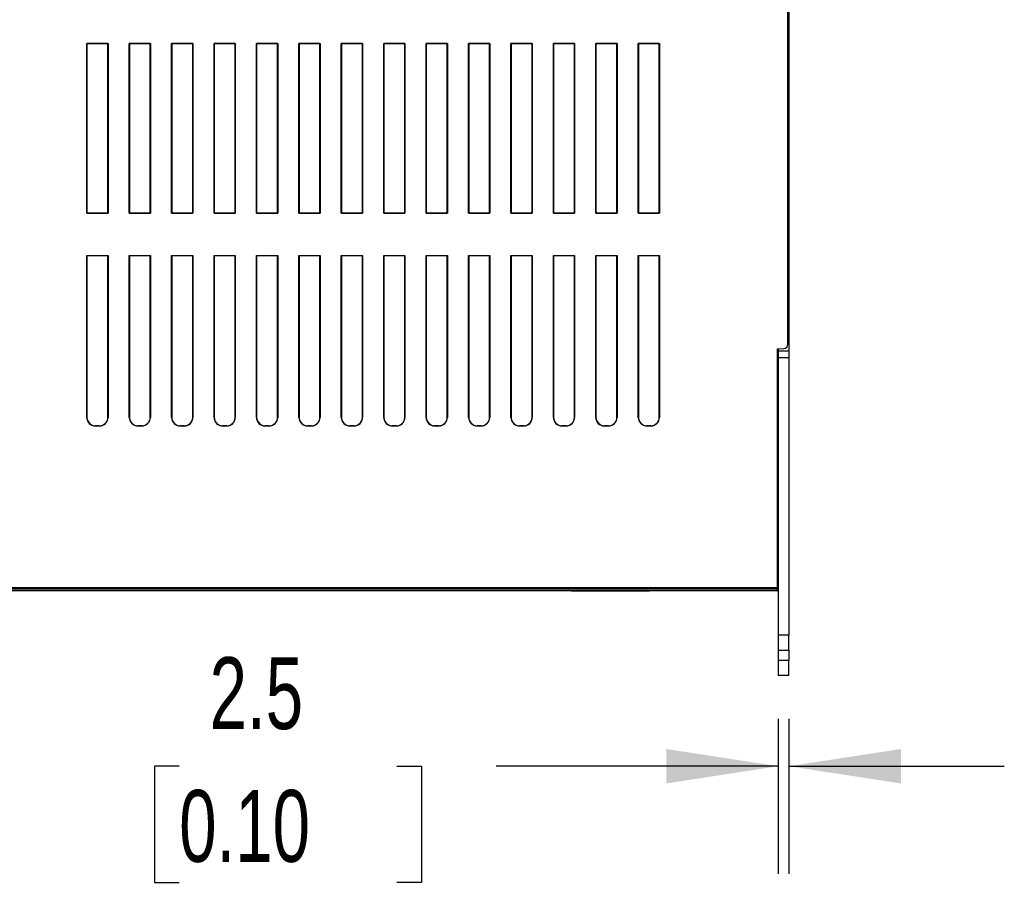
# Model space of a CAD drawing. Header units: millimetres. Extents: x 0 to 2235, y 0 to 1727.
# Tile 23 of 37: x 1511 to 1743, y 350 to 554. Entities that reach past the tile are written whole.
import ezdxf

# ---------------------------------------------------------------- set-up
doc = ezdxf.new("R2010")
doc.units = ezdxf.units.MM
doc.header["$LTSCALE"] = 8
doc.layers.add('DIMENSIONS', color=140, linetype='Continuous', lineweight=25)
doc.styles.add('SLDTEXTSTYLE0', font='TXT', dxfattribs={"width": 0.7})
doc.dimstyles.new('SLDDIMSTYLE4', dxfattribs={"dimtxt": 17.264063, "dimasz": 26.416, "dimexe": 0, "dimexo": 0.0625, "dimgap": 4.316016, "dimtad": 0, "dimtih": 1, "dimtoh": 1, "dimrnd": 1e-09, "dimzin": 12, "dimdsep": 46, "dimtxsty": 'SLDTEXTSTYLE0', "dimsah": 1, "dimcen": 0.09, "dimadec": 0, "dimazin": 3, "dimtfac": 1, "dimtmove": 0, "dimatfit": 0, "dimfxl": 0, "dimfrac": 2, "dimtolj": 1, "dimtzin": 12, "dimarcsym": 0})

# ---------------------------------------------------------------- blocks, each defined once
blk = doc.blocks.new('_D_10')
at = {"layer": 'DIMENSIONS'}
for p, q in [((1689.63, 389.46), (1689.63, 352.86)), ((1692.13, 389.46), (1692.13, 352.86)), ((1548.41, 378.26), (1542.61, 378.26)), ((1542.61, 378.26), (1542.61, 350.82)), ((1599.71, 378.26), (1605.51, 378.26)), ((1605.51, 378.26), (1605.51, 350.82)), ((1689.63, 378.26), (1623.11, 378.26)), ((1692.13, 378.26), (1742.93, 378.26)), ((1542.61, 350.82), (1548.41, 350.82)), ((1605.51, 350.82), (1599.71, 350.82))]:
    blk.add_line(p, q, dxfattribs=at)
for points in [[(1689.63, 378.26), (1663.22, 382.32), (1663.22, 374.2)], [(1692.13, 378.26), (1718.55, 374.2), (1718.55, 382.32)]]:
    blk.add_solid(points, dxfattribs=at)
at = {"layer": 'DIMENSIONS', "char_height": 16.933, "attachment_point": 1, "style": 'SLDTEXTSTYLE0'}
for s, insert in [('2.5', (1555.59, 403.95)), ('0.10', (1548.41, 372.65))]:
    blk.add_mtext(s, dxfattribs=dict(at, insert=insert))

msp = doc.modelspace()

# ---------------------------------------------------------------- linework, layer by layer
for p, q in [((1691.935, 477.703), (1691.935, 711.543)), ((1692.135, 710.623), (1692.135, 487.123)), ((1526.635, 548.623), (1531.635, 548.623)), ((1526.635, 508.623), (1526.635, 548.623)), ((1526.669, 548.589), (1526.635, 548.623)), ((1531.601, 548.589), (1526.669, 548.589)), ((1526.669, 548.589), (1526.669, 508.657)), ((1531.601, 548.589), (1531.635, 548.623)), ((1531.601, 508.657), (1531.601, 548.589)), ((1531.635, 548.623), (1531.635, 508.623)), ((1536.635, 548.623), (1541.635, 548.623)), ((1536.635, 508.623), (1536.635, 548.623)), ((1536.669, 548.589), (1536.635, 548.623)), ((1541.601, 548.589), (1536.669, 548.589)), ((1536.669, 548.589), (1536.669, 508.657)), ((1541.601, 548.589), (1541.635, 548.623)), ((1541.601, 508.657), (1541.601, 548.589)), ((1541.635, 548.623), (1541.635, 508.623)), ((1546.635, 548.623), (1551.635, 548.623)), ((1546.635, 508.623), (1546.635, 548.623)), ((1546.669, 548.589), (1546.635, 548.623)), ((1551.601, 548.589), (1546.669, 548.589)), ((1546.669, 548.589), (1546.669, 508.657)), ((1551.601, 548.589), (1551.635, 548.623)), ((1551.601, 508.657), (1551.601, 548.589)), ((1551.635, 548.623), (1551.635, 508.623)), ((1556.635, 548.623), (1561.635, 548.623)), ((1556.635, 508.623), (1556.635, 548.623)), ((1556.669, 548.589), (1556.635, 548.623)), ((1561.601, 548.589), (1556.669, 548.589)), ((1556.669, 548.589), (1556.669, 508.657)), ((1561.601, 548.589), (1561.635, 548.623)), ((1561.601, 508.657), (1561.601, 548.589)), ((1561.635, 548.623), (1561.635, 508.623)), ((1566.635, 548.623), (1571.635, 548.623)), ((1566.635, 508.623), (1566.635, 548.623)), ((1566.669, 548.589), (1566.635, 548.623)), ((1571.601, 548.589), (1566.669, 548.589)), ((1566.669, 548.589), (1566.669, 508.657)), ((1571.601, 548.589), (1571.635, 548.623)), ((1571.601, 508.657), (1571.601, 548.589)), ((1571.635, 548.623), (1571.635, 508.623)), ((1576.635, 548.623), (1581.635, 548.623)), ((1576.635, 508.623), (1576.635, 548.623)), ((1576.669, 548.589), (1576.635, 548.623)), ((1581.601, 548.589), (1576.669, 548.589)), ((1576.669, 548.589), (1576.669, 508.657)), ((1581.601, 548.589), (1581.635, 548.623)), ((1581.601, 508.657), (1581.601, 548.589)), ((1581.635, 548.623), (1581.635, 508.623)), ((1586.635, 508.623), (1586.635, 548.623)), ((1586.635, 548.623), (1591.635, 548.623)), ((1586.669, 548.589), (1586.635, 548.623)), ((1591.601, 548.589), (1586.669, 548.589)), ((1586.669, 548.589), (1586.669, 508.657)), ((1591.601, 548.589), (1591.635, 548.623)), ((1591.601, 508.657), (1591.601, 548.589)), ((1591.635, 548.623), (1591.635, 508.623)), ((1596.635, 508.623), (1596.635, 548.623)), ((1596.635, 548.623), (1601.635, 548.623)), ((1596.669, 548.589), (1596.635, 548.623)), ((1601.601, 548.589), (1596.669, 548.589)), ((1596.669, 548.589), (1596.669, 508.657)), ((1601.601, 548.589), (1601.635, 548.623)), ((1601.601, 508.657), (1601.601, 548.589)), ((1601.635, 548.623), (1601.635, 508.623)), ((1606.635, 508.623), (1606.635, 548.623)), ((1606.635, 548.623), (1611.635, 548.623)), ((1606.669, 548.589), (1606.635, 548.623)), ((1611.601, 548.589), (1606.669, 548.589)), ((1606.669, 548.589), (1606.669, 508.657)), ((1611.601, 548.589), (1611.635, 548.623)), ((1611.601, 508.657), (1611.601, 548.589)), ((1611.635, 548.623), (1611.635, 508.623)), ((1616.635, 508.623), (1616.635, 548.623)), ((1616.635, 548.623), (1621.635, 548.623)), ((1616.669, 548.589), (1616.635, 548.623)), ((1621.601, 548.589), (1616.669, 548.589)), ((1616.669, 548.589), (1616.669, 508.657)), ((1621.601, 548.589), (1621.635, 548.623)), ((1621.601, 508.657), (1621.601, 548.589)), ((1621.635, 548.623), (1621.635, 508.623)), ((1626.635, 508.623), (1626.635, 548.623)), ((1626.635, 548.623), (1631.635, 548.623)), ((1626.669, 548.589), (1626.635, 548.623)), ((1631.601, 548.589), (1626.669, 548.589)), ((1626.669, 548.589), (1626.669, 508.657)), ((1631.601, 548.589), (1631.635, 548.623)), ((1631.601, 508.657), (1631.601, 548.589)), ((1631.635, 548.623), (1631.635, 508.623)), ((1636.635, 508.623), (1636.635, 548.623)), ((1636.635, 548.623), (1641.635, 548.623)), ((1636.669, 548.589), (1636.635, 548.623)), ((1641.601, 548.589), (1636.669, 548.589)), ((1636.669, 548.589), (1636.669, 508.657)), ((1641.601, 548.589), (1641.635, 548.623)), ((1641.601, 508.657), (1641.601, 548.589)), ((1641.635, 548.623), (1641.635, 508.623)), ((1646.635, 508.623), (1646.635, 548.623)), ((1646.635, 548.623), (1651.635, 548.623)), ((1646.669, 548.589), (1646.635, 548.623)), ((1651.601, 548.589), (1646.669, 548.589)), ((1646.669, 548.589), (1646.669, 508.657)), ((1651.601, 548.589), (1651.635, 548.623)), ((1651.601, 508.657), (1651.601, 548.589)), ((1651.635, 548.623), (1651.635, 508.623)), ((1656.635, 508.623), (1656.635, 548.623)), ((1656.635, 548.623), (1661.635, 548.623)), ((1656.669, 548.589), (1656.635, 548.623)), ((1661.601, 548.589), (1656.669, 548.589)), ((1656.669, 548.589), (1656.669, 508.657)), ((1661.601, 548.589), (1661.635, 548.623)), ((1661.601, 508.657), (1661.601, 548.589)), ((1661.635, 548.623), (1661.635, 508.623)), ((1526.635, 508.623), (1526.669, 508.657)), ((1531.635, 508.623), (1526.635, 508.623)), ((1526.669, 508.657), (1531.601, 508.657)), ((1531.601, 508.657), (1531.635, 508.623)), ((1536.635, 508.623), (1536.669, 508.657)), ((1541.635, 508.623), (1536.635, 508.623)), ((1536.669, 508.657), (1541.601, 508.657)), ((1541.601, 508.657), (1541.635, 508.623)), ((1546.635, 508.623), (1546.669, 508.657)), ((1551.635, 508.623), (1546.635, 508.623)), ((1546.669, 508.657), (1551.601, 508.657)), ((1551.601, 508.657), (1551.635, 508.623)), ((1556.635, 508.623), (1556.669, 508.657)), ((1561.635, 508.623), (1556.635, 508.623)), ((1556.669, 508.657), (1561.601, 508.657)), ((1561.601, 508.657), (1561.635, 508.623)), ((1566.635, 508.623), (1566.669, 508.657)), ((1571.635, 508.623), (1566.635, 508.623)), ((1566.669, 508.657), (1571.601, 508.657)), ((1571.601, 508.657), (1571.635, 508.623)), ((1576.635, 508.623), (1576.669, 508.657)), ((1581.635, 508.623), (1576.635, 508.623)), ((1576.669, 508.657), (1581.601, 508.657)), ((1581.601, 508.657), (1581.635, 508.623)), ((1586.669, 508.657), (1586.635, 508.623)), ((1591.635, 508.623), (1586.635, 508.623)), ((1586.669, 508.657), (1591.601, 508.657)), ((1591.635, 508.623), (1591.601, 508.657)), ((1596.669, 508.657), (1596.635, 508.623)), ((1601.635, 508.623), (1596.635, 508.623)), ((1596.669, 508.657), (1601.601, 508.657)), ((1601.635, 508.623), (1601.601, 508.657)), ((1606.669, 508.657), (1606.635, 508.623)), ((1611.635, 508.623), (1606.635, 508.623)), ((1606.669, 508.657), (1611.601, 508.657)), ((1611.635, 508.623), (1611.601, 508.657)), ((1616.669, 508.657), (1616.635, 508.623)), ((1621.635, 508.623), (1616.635, 508.623)), ((1616.669, 508.657), (1621.601, 508.657)), ((1621.635, 508.623), (1621.601, 508.657)), ((1626.669, 508.657), (1626.635, 508.623)), ((1631.635, 508.623), (1626.635, 508.623)), ((1626.669, 508.657), (1631.601, 508.657)), ((1631.635, 508.623), (1631.601, 508.657)), ((1636.669, 508.657), (1636.635, 508.623)), ((1641.635, 508.623), (1636.635, 508.623)), ((1636.669, 508.657), (1641.601, 508.657)), ((1641.635, 508.623), (1641.601, 508.657)), ((1646.669, 508.657), (1646.635, 508.623)), ((1651.635, 508.623), (1646.635, 508.623)), ((1646.669, 508.657), (1651.601, 508.657)), ((1651.635, 508.623), (1651.601, 508.657)), ((1656.669, 508.657), (1656.635, 508.623)), ((1661.635, 508.623), (1656.635, 508.623)), ((1656.669, 508.657), (1661.601, 508.657)), ((1661.635, 508.623), (1661.601, 508.657)), ((1526.635, 498.623), (1531.635, 498.623)), ((1526.635, 460.494), (1526.635, 498.623)), ((1526.669, 498.589), (1526.635, 498.623)), ((1526.669, 498.589), (1526.669, 460.494)), ((1531.601, 498.589), (1526.669, 498.589)), ((1531.635, 498.623), (1531.601, 498.589)), ((1531.601, 460.494), (1531.601, 498.589)), ((1531.635, 498.623), (1531.635, 460.494)), ((1536.635, 498.623), (1541.635, 498.623)), ((1536.635, 460.494), (1536.635, 498.623)), ((1536.669, 498.589), (1536.635, 498.623)), ((1536.669, 498.589), (1536.669, 460.494)), ((1541.601, 498.589), (1536.669, 498.589)), ((1541.635, 498.623), (1541.601, 498.589)), ((1541.601, 460.494), (1541.601, 498.589)), ((1541.635, 498.623), (1541.635, 460.494)), ((1546.635, 498.623), (1551.635, 498.623)), ((1546.635, 460.494), (1546.635, 498.623)), ((1546.669, 498.589), (1546.635, 498.623)), ((1546.669, 498.589), (1546.669, 460.494)), ((1551.601, 498.589), (1546.669, 498.589)), ((1551.635, 498.623), (1551.601, 498.589)), ((1551.601, 460.494), (1551.601, 498.589)), ((1551.635, 498.623), (1551.635, 460.494)), ((1556.635, 498.623), (1561.635, 498.623)), ((1556.635, 460.494), (1556.635, 498.623)), ((1556.669, 498.589), (1556.635, 498.623)), ((1556.669, 498.589), (1556.669, 460.494)), ((1561.601, 498.589), (1556.669, 498.589)), ((1561.635, 498.623), (1561.601, 498.589)), ((1561.601, 460.494), (1561.601, 498.589)), ((1561.635, 498.623), (1561.635, 460.494)), ((1566.635, 498.623), (1571.635, 498.623)), ((1566.635, 460.494), (1566.635, 498.623)), ((1566.669, 498.589), (1566.635, 498.623)), ((1571.601, 498.589), (1566.669, 498.589)), ((1566.669, 498.589), (1566.669, 460.494)), ((1571.635, 498.623), (1571.601, 498.589)), ((1571.601, 460.494), (1571.601, 498.589)), ((1571.635, 498.623), (1571.635, 460.494)), ((1576.635, 498.623), (1581.635, 498.623)), ((1576.635, 460.494), (1576.635, 498.623)), ((1576.669, 498.589), (1576.635, 498.623)), ((1581.601, 498.589), (1576.669, 498.589)), ((1576.669, 498.589), (1576.669, 460.494)), ((1581.635, 498.623), (1581.601, 498.589)), ((1581.601, 460.494), (1581.601, 498.589)), ((1581.635, 498.623), (1581.635, 460.494)), ((1586.635, 498.623), (1591.635, 498.623)), ((1586.635, 460.494), (1586.635, 498.623)), ((1586.635, 498.623), (1586.669, 498.589)), ((1591.601, 498.589), (1586.669, 498.589)), ((1586.669, 498.589), (1586.669, 460.494)), ((1591.601, 498.589), (1591.635, 498.623)), ((1591.601, 460.494), (1591.601, 498.589)), ((1591.635, 498.623), (1591.635, 460.494)), ((1596.635, 498.623), (1601.635, 498.623)), ((1596.635, 460.494), (1596.635, 498.623)), ((1596.635, 498.623), (1596.669, 498.589)), ((1596.669, 498.589), (1596.669, 460.494)), ((1601.601, 498.589), (1596.669, 498.589)), ((1601.601, 498.589), (1601.635, 498.623)), ((1601.601, 460.494), (1601.601, 498.589)), ((1601.635, 498.623), (1601.635, 460.494)), ((1606.635, 498.623), (1611.635, 498.623)), ((1606.635, 460.494), (1606.635, 498.623)), ((1606.635, 498.623), (1606.669, 498.589)), ((1611.601, 498.589), (1606.669, 498.589)), ((1606.669, 498.589), (1606.669, 460.494)), ((1611.601, 498.589), (1611.635, 498.623)), ((1611.601, 460.494), (1611.601, 498.589)), ((1611.635, 498.623), (1611.635, 460.494)), ((1616.635, 498.623), (1621.635, 498.623)), ((1616.635, 460.494), (1616.635, 498.623)), ((1616.635, 498.623), (1616.669, 498.589)), ((1621.601, 498.589), (1616.669, 498.589)), ((1616.669, 498.589), (1616.669, 460.494)), ((1621.601, 498.589), (1621.635, 498.623)), ((1621.601, 460.494), (1621.601, 498.589)), ((1621.635, 498.623), (1621.635, 460.494)), ((1626.635, 498.623), (1631.635, 498.623)), ((1626.635, 460.494), (1626.635, 498.623)), ((1626.635, 498.623), (1626.669, 498.589)), ((1631.601, 498.589), (1626.669, 498.589)), ((1626.669, 498.589), (1626.669, 460.494)), ((1631.601, 498.589), (1631.635, 498.623)), ((1631.601, 460.494), (1631.601, 498.589)), ((1631.635, 498.623), (1631.635, 460.494)), ((1636.635, 498.623), (1641.635, 498.623)), ((1636.635, 460.494), (1636.635, 498.623)), ((1636.635, 498.623), (1636.669, 498.589)), ((1641.601, 498.589), (1636.669, 498.589)), ((1636.669, 498.589), (1636.669, 460.494)), ((1641.601, 498.589), (1641.635, 498.623)), ((1641.601, 460.494), (1641.601, 498.589)), ((1641.635, 498.623), (1641.635, 460.494)), ((1646.635, 498.623), (1651.635, 498.623)), ((1646.635, 460.494), (1646.635, 498.623)), ((1646.635, 498.623), (1646.669, 498.589)), ((1646.669, 498.589), (1646.669, 460.494)), ((1651.601, 498.589), (1646.669, 498.589)), ((1651.601, 498.589), (1651.635, 498.623)), ((1651.601, 460.494), (1651.601, 498.589)), ((1651.635, 498.623), (1651.635, 460.494)), ((1656.635, 498.623), (1661.635, 498.623)), ((1656.635, 460.494), (1656.635, 498.623)), ((1656.669, 498.589), (1656.635, 498.623)), ((1656.669, 498.589), (1656.669, 460.494)), ((1661.601, 498.589), (1656.669, 498.589)), ((1661.601, 498.589), (1661.635, 498.623)), ((1661.601, 460.494), (1661.601, 498.589)), ((1661.635, 498.623), (1661.635, 460.494)), ((1691.935, 487.123), (1692.135, 487.123)), ((1692.135, 487.123), (1692.135, 476.123)), ((1689.435, 420.357), (1689.436, 476.624)), ((1689.436, 476.624), (1690.987, 476.704)), ((1689.635, 476.634), (1689.635, 475.227)), ((1692.135, 476.123), (1689.635, 476.123)), ((1692.135, 476.123), (1692.135, 474.623)), ((1689.635, 474.623), (1692.135, 474.623)), ((1689.635, 474.623), (1689.635, 409.143)), ((1692.135, 474.623), (1692.135, 409.143)), ((1526.669, 460.494), (1526.635, 460.494)), ((1531.601, 460.494), (1531.635, 460.494)), ((1536.669, 460.494), (1536.635, 460.494)), ((1541.601, 460.494), (1541.635, 460.494)), ((1546.669, 460.494), (1546.635, 460.494)), ((1551.601, 460.494), (1551.635, 460.494)), ((1556.669, 460.494), (1556.635, 460.494)), ((1561.601, 460.494), (1561.635, 460.494)), ((1566.669, 460.494), (1566.635, 460.494)), ((1571.601, 460.494), (1571.635, 460.494)), ((1576.669, 460.494), (1576.635, 460.494)), ((1581.601, 460.494), (1581.635, 460.494)), ((1586.669, 460.494), (1586.635, 460.494)), ((1591.601, 460.494), (1591.635, 460.494)), ((1596.669, 460.494), (1596.635, 460.494)), ((1601.601, 460.494), (1601.635, 460.494)), ((1606.669, 460.494), (1606.635, 460.494)), ((1611.601, 460.494), (1611.635, 460.494)), ((1616.669, 460.494), (1616.635, 460.494)), ((1621.601, 460.494), (1621.635, 460.494)), ((1626.669, 460.494), (1626.635, 460.494)), ((1631.601, 460.494), (1631.635, 460.494)), ((1636.669, 460.494), (1636.635, 460.494)), ((1641.601, 460.494), (1641.635, 460.494)), ((1646.669, 460.494), (1646.635, 460.494)), ((1651.601, 460.494), (1651.635, 460.494)), ((1656.669, 460.494), (1656.635, 460.494)), ((1661.601, 460.494), (1661.635, 460.494)), ((1528.635, 458.528), (1528.635, 458.494)), ((1528.635, 458.528), (1529.635, 458.528)), ((1529.635, 458.494), (1528.635, 458.494)), ((1529.635, 458.528), (1529.635, 458.494)), ((1538.635, 458.528), (1538.635, 458.494)), ((1538.635, 458.528), (1539.635, 458.528)), ((1539.635, 458.494), (1538.635, 458.494)), ((1539.635, 458.528), (1539.635, 458.494)), ((1548.635, 458.528), (1548.635, 458.494)), ((1548.635, 458.528), (1549.635, 458.528)), ((1549.635, 458.494), (1548.635, 458.494)), ((1549.635, 458.528), (1549.635, 458.494)), ((1558.635, 458.528), (1558.635, 458.494)), ((1558.635, 458.528), (1559.635, 458.528)), ((1559.635, 458.494), (1558.635, 458.494)), ((1559.635, 458.528), (1559.635, 458.494)), ((1568.635, 458.528), (1568.635, 458.494)), ((1568.635, 458.528), (1569.635, 458.528)), ((1569.635, 458.494), (1568.635, 458.494)), ((1569.635, 458.528), (1569.635, 458.494)), ((1578.635, 458.528), (1578.635, 458.494)), ((1578.635, 458.528), (1579.635, 458.528)), ((1579.635, 458.494), (1578.635, 458.494)), ((1579.635, 458.528), (1579.635, 458.494)), ((1588.635, 458.528), (1588.635, 458.494)), ((1588.635, 458.528), (1589.635, 458.528)), ((1589.635, 458.494), (1588.635, 458.494)), ((1589.635, 458.528), (1589.635, 458.494)), ((1598.635, 458.528), (1598.635, 458.494)), ((1598.635, 458.528), (1599.635, 458.528)), ((1599.635, 458.494), (1598.635, 458.494)), ((1599.635, 458.528), (1599.635, 458.494)), ((1608.635, 458.528), (1608.635, 458.494)), ((1608.635, 458.528), (1609.635, 458.528)), ((1609.635, 458.494), (1608.635, 458.494)), ((1609.635, 458.528), (1609.635, 458.494)), ((1618.635, 458.528), (1618.635, 458.494)), ((1618.635, 458.528), (1619.635, 458.528)), ((1619.635, 458.494), (1618.635, 458.494)), ((1619.635, 458.528), (1619.635, 458.494)), ((1628.635, 458.528), (1628.635, 458.494)), ((1628.635, 458.528), (1629.635, 458.528)), ((1629.635, 458.494), (1628.635, 458.494)), ((1629.635, 458.528), (1629.635, 458.494)), ((1638.635, 458.528), (1638.635, 458.494)), ((1638.635, 458.528), (1639.635, 458.528)), ((1639.635, 458.494), (1638.635, 458.494)), ((1639.635, 458.528), (1639.635, 458.494)), ((1648.635, 458.528), (1648.635, 458.494)), ((1648.635, 458.528), (1649.635, 458.528)), ((1649.635, 458.494), (1648.635, 458.494)), ((1649.635, 458.528), (1649.635, 458.494)), ((1658.635, 458.494), (1658.635, 458.528)), ((1658.635, 458.528), (1659.635, 458.528)), ((1659.635, 458.494), (1658.635, 458.494)), ((1659.635, 458.528), (1659.635, 458.494)), ((1413.79, 420.357), (1689.435, 420.357)), ((1689.435, 420.068), (1689.435, 420.357)), ((1689.435, 420.357), (1689.635, 420.357)), ((1413.79, 420.066), (1689.435, 420.068)), ((1689.435, 419.623), (1413.79, 419.623)), ((1564.724, 419.623), (1564.774, 419.623)), ((1640.916, 419.623), (1640.974, 419.623)), ((1640.974, 419.623), (1659.254, 419.623)), ((1689.435, 419.623), (1689.435, 420.068)), ((1689.435, 419.623), (1689.635, 419.634)), ((1692.135, 409.143), (1689.635, 409.143)), ((1689.635, 409.143), (1689.635, 405.623)), ((1692.135, 405.623), (1692.135, 409.143)), ((1689.635, 405.623), (1692.135, 405.623)), ((1689.635, 405.623), (1689.635, 403.143)), ((1692.135, 405.623), (1692.135, 403.143)), ((1692.135, 403.143), (1689.635, 403.143)), ((1689.635, 403.143), (1689.635, 399.623)), ((1692.135, 399.623), (1692.135, 403.143)), ((1692.135, 399.623), (1689.635, 399.623))]:
    msp.add_line(p, q)
at = {"flags": 128}
msp.add_lwpolyline([(1689.635, 475.227), (1689.635, 475.155), (1689.635, 475.082), (1689.635, 475.007), (1689.635, 474.932), (1689.635, 474.855), (1689.635, 474.778), (1689.635, 474.701), (1689.635, 474.623)], dxfattribs=at)
for centre, radius, start, end in [((1690.935, 477.703), 1, 272.93901, 0.00003), ((1528.635, 460.494), 2, 180.00003, 270), ((1528.635, 460.494), 1.966, 180.00004, 270.00236), ((1529.635, 460.494), 2, 270, 0), ((1529.635, 460.494), 1.966, 270.00238, 0.00002), ((1538.635, 460.494), 2, 180.00003, 270), ((1538.635, 460.494), 1.966, 180.00004, 270.00238), ((1539.635, 460.494), 2, 270, 0), ((1539.635, 460.494), 1.966, 270.0024, 0.00002), ((1548.635, 460.494), 2, 180.00003, 270), ((1548.635, 460.494), 1.966, 180.00004, 270.0024), ((1549.635, 460.494), 2, 270, 0), ((1549.635, 460.494), 1.966, 270.00242, 0), ((1558.635, 460.494), 2, 180.00003, 270), ((1558.635, 460.494), 1.966, 180.00015, 270.00243), ((1559.635, 460.494), 2, 270, 0), ((1559.635, 460.494), 1.966, 270.00245, 0.00001), ((1568.635, 460.494), 2, 180.00003, 270), ((1568.635, 460.494), 1.966, 180.00016, 270.00245), ((1569.635, 460.494), 2, 270, 0), ((1569.635, 460.494), 1.966, 270.00247, 0.00001), ((1578.635, 460.494), 2, 180.00003, 270), ((1578.635, 460.494), 1.966, 180.0001, 270.00248), ((1579.635, 460.494), 2, 270, 0), ((1579.635, 460.494), 1.966, 270.0025, 0.00002), ((1588.635, 460.494), 2, 180, 270), ((1588.635, 460.494), 1.966, 179.99998, 270.00175), ((1589.635, 460.494), 2, 270, 0), ((1589.635, 460.494), 1.966, 270.00122, 0), ((1598.635, 460.494), 2, 180, 270), ((1598.635, 460.494), 1.966, 180, 270.00176), ((1599.635, 460.494), 2, 270, 0), ((1599.635, 460.494), 1.966, 270.00178, 0), ((1608.635, 460.494), 2, 180, 270), ((1608.635, 460.494), 1.966, 179.99998, 270.00177), ((1609.635, 460.494), 2, 270, 0), ((1609.635, 460.494), 1.966, 270.00126, 0), ((1618.635, 460.494), 2, 180, 270), ((1618.635, 460.494), 1.966, 179.99998, 270.00179), ((1619.635, 460.494), 2, 270, 0), ((1619.635, 460.494), 1.966, 270.00127, 0), ((1628.635, 460.494), 2, 180, 270), ((1628.635, 460.494), 1.966, 179.99998, 270.0018), ((1629.635, 460.494), 2, 270, 0), ((1629.635, 460.494), 1.966, 270.00129, 0), ((1638.635, 460.494), 2, 180, 270), ((1638.635, 460.494), 1.966, 179.99998, 270.00182), ((1639.635, 460.494), 2, 270, 0), ((1639.635, 460.494), 1.966, 270.00131, 0), ((1648.635, 460.494), 2, 180, 270), ((1648.635, 460.494), 1.966, 179.99998, 270.00184), ((1649.635, 460.494), 2, 270, 0), ((1649.635, 460.494), 1.966, 270.00134, 0), ((1658.635, 460.494), 2, 180, 270), ((1658.635, 460.494), 1.966, 180, 270.00185), ((1659.635, 460.494), 2, 270, 0), ((1659.635, 460.494), 1.966, 270.00162, 0)]:
    msp.add_arc(centre, radius, start, end)

# ---------------------------------------------------------------- dimensions: what is measured, and where the dimension line sits
at = {"layer": 'DIMENSIONS'}
dim = msp.add_linear_dim(base=(1692.135, 378.26), p1=(1689.635, 399.623), p2=(1692.135, 399.623), dimstyle='SLDDIMSTYLE4', dxfattribs=at)
dim.commit()
dim.dimension.update_dxf_attribs({"geometry": '_D_10', "text_midpoint": (1574.062, 378.26), "dimtype": 160})

doc.saveas('drawing.dxf')
